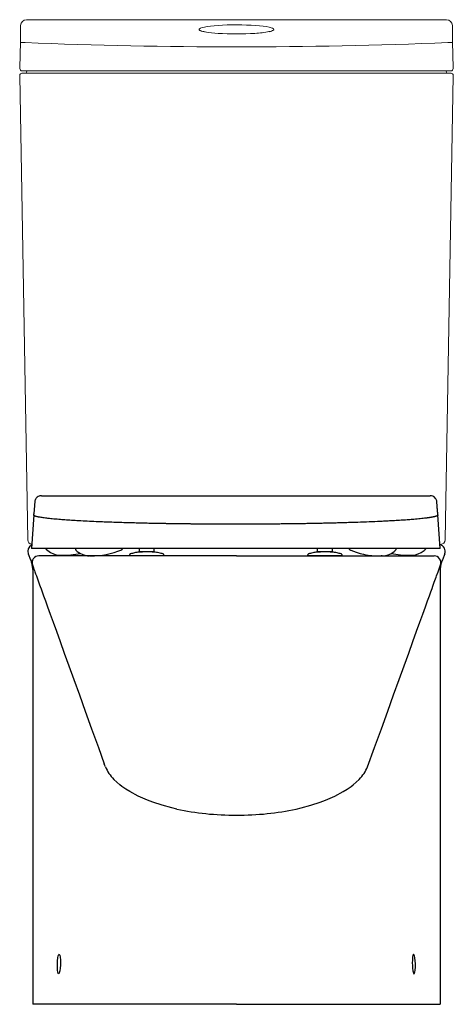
# Model space of a CAD drawing. Header units: millimetres. Extents: x 4328.82 to 4329.197, y 3248.504 to 3249.36.
import ezdxf

# ---------------------------------------------------------------- set-up
doc = ezdxf.new("R2010")
doc.units = ezdxf.units.MM
doc.layers.add('SANINDUSA', color=3, linetype='Continuous')

msp = doc.modelspace()

# ---------------------------------------------------------------- linework, layer by layer
at = {"layer": 'SANINDUSA', "linetype": 'Continuous', "lineweight": 15}
for p, q in [((4329.19129, 3249.35977), (4328.82566, 3249.35977)), ((4328.8204, 3249.33994), (4328.82066, 3249.35486)), ((4329.03792, 3249.34964), (4329.03703, 3249.34941)), ((4329.19629, 3249.35486), (4329.19655, 3249.33994)), ((4328.97993, 3249.34941), (4328.97924, 3249.34958)), ((4329.037, 3249.34941), (4329.0367, 3249.34934)), ((4329.03737, 3249.34943), (4329.03699, 3249.34936)), ((4328.82688, 3248.90744), (4328.81983, 3249.31121)), ((4328.82183, 3249.31324), (4328.82453, 3249.31324)), ((4328.82471, 3249.31524), (4328.82201, 3249.31524)), ((4328.82453, 3249.31324), (4329.19242, 3249.31324)), ((4329.19224, 3249.31524), (4328.82471, 3249.31524)), ((4329.19712, 3249.31121), (4329.19007, 3248.90744)), ((4329.19495, 3249.31524), (4329.19224, 3249.31524)), ((4329.19242, 3249.31324), (4329.19512, 3249.31324)), ((4329.18607, 3248.90351), (4329.18547, 3248.90351))]:
    msp.add_line(p, q, dxfattribs=at)
at = {"layer": 'SANINDUSA'}
for p, q in [((4329.00787, 3248.94584), (4329.1769, 3248.94584)), ((4328.83205, 3248.92904), (4328.83, 3248.89977)), ((4328.83205, 3248.92904), (4328.83211, 3248.9299)), ((4329.18369, 3248.92904), (4329.18362, 3248.9299)), ((4329.18573, 3248.89977), (4329.18369, 3248.92904)), ((4329.18573, 3248.89977), (4328.83, 3248.89977)), ((4328.92407, 3248.8969), (4328.92407, 3248.89977)), ((4328.92468, 3248.8969), (4328.92407, 3248.8969)), ((4328.92487, 3248.8969), (4328.92468, 3248.8969)), ((4328.92507, 3248.8969), (4328.92487, 3248.8969)), ((4328.93567, 3248.8969), (4328.92507, 3248.8969)), ((4328.93426, 3248.89687), (4328.93426, 3248.8969)), ((4328.93586, 3248.8969), (4328.93567, 3248.8969)), ((4328.93605, 3248.8969), (4328.93586, 3248.8969)), ((4328.93667, 3248.8969), (4328.93605, 3248.8969)), ((4328.93667, 3248.89977), (4328.93667, 3248.8969)), ((4329.07907, 3248.8969), (4329.07907, 3248.89977)), ((4329.07968, 3248.8969), (4329.07907, 3248.8969)), ((4329.07987, 3248.8969), (4329.07968, 3248.8969)), ((4329.08007, 3248.8969), (4329.07987, 3248.8969)), ((4329.09067, 3248.8969), (4329.08007, 3248.8969)), ((4329.09086, 3248.8969), (4329.09067, 3248.8969)), ((4329.09105, 3248.8969), (4329.09086, 3248.8969)), ((4329.09167, 3248.8969), (4329.09105, 3248.8969)), ((4329.09167, 3248.89977), (4329.09167, 3248.8969)), ((4329.10716, 3248.89875), (4329.10729, 3248.89869)), ((4329.10729, 3248.89869), (4329.10745, 3248.89862)), ((4328.82735, 3248.89535), (4328.82938, 3248.8901)), ((4328.82938, 3248.8901), (4328.82972, 3248.8892)), ((4328.82972, 3248.8892), (4328.8299, 3248.88872)), ((4329.00848, 3248.89351), (4328.8366, 3248.89351)), ((4328.85484, 3248.89402), (4328.85496, 3248.89402)), ((4328.91537, 3248.89402), (4328.91537, 3248.89351)), ((4328.94537, 3248.89351), (4328.91537, 3248.89351)), ((4328.94537, 3248.89351), (4328.94537, 3248.89402)), ((4329.00848, 3248.89351), (4329.18036, 3248.89351)), ((4329.07037, 3248.89402), (4329.07037, 3248.8935)), ((4329.10037, 3248.89351), (4329.10037, 3248.89402)), ((4329.10037, 3248.8935), (4329.10037, 3248.89351)), ((4329.15975, 3248.89401), (4329.16078, 3248.89402)), ((4329.16078, 3248.89402), (4329.16089, 3248.89402)), ((4329.18723, 3248.8892), (4329.18705, 3248.88872)), ((4329.18758, 3248.8901), (4329.18723, 3248.8892)), ((4329.1896, 3248.89535), (4329.18758, 3248.8901)), ((4328.83117, 3248.88172), (4328.83117, 3248.50351)), ((4329.18578, 3248.88172), (4329.18578, 3248.50351)), ((4328.89395, 3248.71132), (4328.89345, 3248.71269)), ((4328.9071, 3248.69423), (4328.90173, 3248.69915)), ((4329.10985, 3248.69423), (4329.11522, 3248.69915)), ((4328.90873, 3248.69298), (4328.9071, 3248.69423)), ((4328.91207, 3248.69062), (4328.90873, 3248.69298)), ((4328.91555, 3248.68843), (4328.91207, 3248.69062)), ((4329.1014, 3248.68843), (4329.10489, 3248.69062)), ((4329.10489, 3248.69062), (4329.10823, 3248.69298)), ((4329.10823, 3248.69298), (4329.10985, 3248.69423)), ((4328.93568, 3248.6792), (4328.93107, 3248.68092)), ((4328.95661, 3248.67329), (4328.95235, 3248.67428)), ((4329.06035, 3248.67329), (4329.06461, 3248.67428)), ((4329.08127, 3248.6792), (4329.08589, 3248.68092)), ((4328.83129, 3248.50351), (4328.83117, 3248.50351)), ((4329.00848, 3248.50351), (4328.83129, 3248.50351)), ((4329.00848, 3248.50351), (4329.18567, 3248.50351)), ((4329.18567, 3248.50351), (4329.18578, 3248.50351))]:
    msp.add_line(p, q, dxfattribs=at)
at = {"layer": 'SANINDUSA', "linetype": 'Continuous', "lineweight": 15, "flags": 128}
for points in [[(4328.98097, 3249.34915), (4328.9806, 3249.34922), (4328.97958, 3249.34943)], [(4328.97995, 3249.3494), (4328.97985, 3249.34942), (4328.97958, 3249.34943)], [(4328.98125, 3249.34914), (4328.9801, 3249.34937), (4328.97996, 3249.34941)], [(4329.03737, 3249.34943), (4329.03711, 3249.34942), (4329.037, 3249.3494)], [(4328.82001, 3249.31728), (4328.82022, 3249.32972), (4328.8204, 3249.33994)], [(4329.19695, 3249.31728), (4329.19673, 3249.32972), (4329.19655, 3249.33994)]]:
    msp.add_lwpolyline(points, dxfattribs=at)
at = {"layer": 'SANINDUSA', "flags": 128}
for points in [[(4328.84298, 3248.89907), (4328.84307, 3248.899), (4328.84308, 3248.89899), (4328.84309, 3248.89898), (4328.84309, 3248.89898), (4328.84309, 3248.89898), (4328.84309, 3248.89898), (4328.84309, 3248.89898), (4328.84309, 3248.89898), (4328.84672, 3248.8963), (4328.8492, 3248.89514), (4328.85152, 3248.89446), (4328.85358, 3248.89412), (4328.85405, 3248.89408), (4328.85428, 3248.89406), (4328.85431, 3248.89406), (4328.85432, 3248.89406), (4328.85432, 3248.89406), (4328.85432, 3248.89406), (4328.85432, 3248.89406), (4328.85432, 3248.89406), (4328.85435, 3248.89406), (4328.85438, 3248.89406), (4328.85447, 3248.89405), (4328.85463, 3248.89404), (4328.85485, 3248.89402)], [(4329.10745, 3248.89862), (4329.10776, 3248.8985), (4329.10791, 3248.89844), (4329.10798, 3248.89841), (4329.10802, 3248.8984), (4329.10803, 3248.89839), (4329.10804, 3248.89839), (4329.10804, 3248.89839), (4329.10804, 3248.89839), (4329.10804, 3248.89839), (4329.10804, 3248.89839), (4329.10804, 3248.89839), (4329.10804, 3248.89839), (4329.10804, 3248.89839), (4329.10804, 3248.89839), (4329.11245, 3248.89675), (4329.11605, 3248.89566), (4329.11892, 3248.89496), (4329.12111, 3248.89452), (4329.12302, 3248.89421), (4329.12618, 3248.89383), (4329.12844, 3248.89365), (4329.12949, 3248.89359), (4329.13101, 3248.89354), (4329.13194, 3248.89352), (4329.13237, 3248.89351), (4329.13315, 3248.89351), (4329.1334, 3248.89351), (4329.13353, 3248.89351), (4329.13357, 3248.89351), (4329.13358, 3248.89351), (4329.13359, 3248.89351), (4329.1336, 3248.89351), (4329.1336, 3248.89351), (4329.1336, 3248.89351), (4329.1336, 3248.89351), (4329.1336, 3248.89351), (4329.1336, 3248.89351), (4329.1336, 3248.89351), (4329.1336, 3248.89351), (4329.13368, 3248.89351), (4329.134, 3248.89351), (4329.13444, 3248.89351)], [(4329.13524, 3248.89352), (4329.13544, 3248.89353), (4329.13556, 3248.89354), (4329.13562, 3248.89355), (4329.13563, 3248.89355), (4329.13563, 3248.89355), (4329.13563, 3248.89355), (4329.13563, 3248.89355), (4329.13563, 3248.89355), (4329.13563, 3248.89355), (4329.13563, 3248.89355), (4329.13563, 3248.89355), (4329.13563, 3248.89355), (4329.13563, 3248.89355), (4329.13671, 3248.89364), (4329.13962, 3248.89421), (4329.14263, 3248.89537), (4329.14557, 3248.8973), (4329.14631, 3248.89792), (4329.14668, 3248.89825), (4329.14686, 3248.89843), (4329.14691, 3248.89847), (4329.14692, 3248.89848), (4329.14692, 3248.89848), (4329.14692, 3248.89848), (4329.14692, 3248.89848), (4329.14692, 3248.89848), (4329.14692, 3248.89848)], [(4329.16089, 3248.89402), (4329.1611, 3248.89404), (4329.16127, 3248.89405), (4329.16136, 3248.89406), (4329.16139, 3248.89406), (4329.16141, 3248.89406), (4329.16141, 3248.89406), (4329.16142, 3248.89406), (4329.16142, 3248.89406), (4329.16142, 3248.89406), (4329.16142, 3248.89406), (4329.16142, 3248.89406), (4329.16142, 3248.89406), (4329.16142, 3248.89406), (4329.16142, 3248.89406), (4329.16142, 3248.89406), (4329.16422, 3248.89446), (4329.16653, 3248.89514), (4329.16902, 3248.8963), (4329.17162, 3248.89808), (4329.17228, 3248.89865), (4329.17261, 3248.89895), (4329.17263, 3248.89897), (4329.17264, 3248.89898), (4329.17264, 3248.89898), (4329.17264, 3248.89898), (4329.17264, 3248.89898), (4329.17264, 3248.89898), (4329.17264, 3248.89898), (4329.17264, 3248.89898), (4329.17264, 3248.89898), (4329.17266, 3248.899), (4329.17275, 3248.89907)], [(4328.8299, 3248.88872), (4328.82997, 3248.88853), (4328.83097, 3248.88546)], [(4328.83097, 3248.88546), (4328.83113, 3248.88504), (4328.83149, 3248.88407), (4328.83185, 3248.88308), (4328.83222, 3248.88203), (4328.83265, 3248.88084), (4328.83315, 3248.87947), (4328.83371, 3248.87791), (4328.83435, 3248.87615), (4328.83563, 3248.87262), (4328.83717, 3248.86836), (4328.83774, 3248.86676), (4328.83845, 3248.86481), (4328.83943, 3248.8621), (4328.8407, 3248.85859), (4328.84227, 3248.85425), (4328.84415, 3248.84903), (4328.84637, 3248.84292), (4328.84891, 3248.83587), (4328.85181, 3248.82787), (4328.85506, 3248.81889), (4328.85867, 3248.8089), (4328.86265, 3248.79789), (4328.86701, 3248.78583), (4328.87175, 3248.77271), (4328.87689, 3248.75851), (4328.88242, 3248.74321), (4328.88835, 3248.72681), (4328.89345, 3248.71269)], [(4329.12257, 3248.71016), (4329.12861, 3248.72681), (4329.13454, 3248.74321), (4329.14007, 3248.75851), (4329.1452, 3248.77271), (4329.14994, 3248.78583), (4329.1543, 3248.79789), (4329.15829, 3248.8089), (4329.1619, 3248.81889), (4329.16515, 3248.82787), (4329.16804, 3248.83587), (4329.17059, 3248.84292), (4329.1728, 3248.84903), (4329.17469, 3248.85425), (4329.17626, 3248.85859), (4329.17753, 3248.8621), (4329.17861, 3248.8651), (4329.17936, 3248.86717), (4329.18, 3248.86893), (4329.18059, 3248.87058), (4329.18115, 3248.87213), (4329.18167, 3248.87357), (4329.18216, 3248.87491), (4329.18261, 3248.87615), (4329.18388, 3248.87967), (4329.18484, 3248.88234), (4329.18515, 3248.88319), (4329.18545, 3248.88402), (4329.1858, 3248.88499), (4329.18597, 3248.88555)], [(4328.89439, 3248.71016), (4328.89395, 3248.71132), (4328.89395, 3248.71132)], [(4328.93107, 3248.68092), (4328.92292, 3248.68449), (4328.91555, 3248.68843)], [(4329.08589, 3248.68092), (4329.09403, 3248.68449), (4329.1014, 3248.68843)], [(4328.95235, 3248.67428), (4328.9438, 3248.67658), (4328.93568, 3248.6792)], [(4329.06461, 3248.67428), (4329.07315, 3248.67658), (4329.08127, 3248.6792)], [(4328.85264, 3248.53851), (4328.85264, 3248.53863), (4328.85278, 3248.5414), (4328.85306, 3248.54386), (4328.85343, 3248.54574), (4328.85387, 3248.54683), (4328.85432, 3248.54697), (4328.8546, 3248.54641)], [(4328.8546, 3248.54641), (4328.85474, 3248.54614), (4328.85506, 3248.54443), (4328.85525, 3248.54206), (4328.85529, 3248.53932), (4328.85525, 3248.53759), (4328.85505, 3248.53486), (4328.85474, 3248.53255), (4328.85433, 3248.53089), (4328.85417, 3248.5306)], [(4329.16212, 3248.54642), (4329.16198, 3248.54614), (4329.16166, 3248.54443), (4329.16147, 3248.54206), (4329.16143, 3248.53932), (4329.16148, 3248.53759), (4329.16167, 3248.53486), (4329.16199, 3248.53255), (4329.16239, 3248.53089), (4329.16254, 3248.53062)], [(4329.16409, 3248.53851), (4329.16408, 3248.53863), (4329.16394, 3248.5414), (4329.16367, 3248.54386), (4329.16329, 3248.54574), (4329.16285, 3248.54683), (4329.1624, 3248.54697), (4329.16212, 3248.54642)], [(4328.85417, 3248.5306), (4328.85389, 3248.53009), (4328.85344, 3248.53025), (4328.85306, 3248.53137), (4328.85278, 3248.53331), (4328.85264, 3248.53583), (4328.85264, 3248.53851)], [(4329.16254, 3248.53062), (4329.16284, 3248.53009), (4329.16328, 3248.53025), (4329.16366, 3248.53137), (4329.16394, 3248.53331), (4329.16408, 3248.53583), (4329.16409, 3248.53851)]]:
    msp.add_lwpolyline(points, dxfattribs=at)
at = {"layer": 'SANINDUSA', "linetype": 'Continuous', "lineweight": 15}
for centre, radius, start, end in [((4328.82566, 3249.35477), 0.005, 90, 179), ((4329.19129, 3249.35477), 0.005, 1, 90), ((4328.98025, 3249.35529), 0.0058, 238.1341, 260.02942), ((4329.03634, 3249.35641), 0.00696, 283.17955, 299.53664), ((4328.99618, 3249.43301), 0.08522, 259.7249, 267.47227), ((4329.00848, 3249.61045), 0.26307, 266.49995, 273.50005), ((4329.01981, 3249.43994), 0.09219, 272.94044, 280.74181), ((4328.8294, 3249.72794), 0.3881, 268.67152, 269.2702), ((4329.00848, 3253.86826), 4.53214, 267.67296, 272.32704), ((4329.18755, 3249.72794), 0.3881, 270.7298, 271.32848), ((4328.82201, 3249.31724), 0.002, 179, 270), ((4329.19495, 3249.31724), 0.002, 270, 1), ((4328.82183, 3249.31124), 0.002, 90, 181), ((4328.82476, 3249.31424), 0.001, 270, 0), ((4328.82676, 3249.31424), 0.001, 90, 180), ((4329.19019, 3249.31424), 0.001, 0, 90), ((4329.19219, 3249.31424), 0.001, 180, 270), ((4329.19512, 3249.31124), 0.002, 359, 90), ((4328.83088, 3248.90751), 0.004, 181, 261.1369), ((4329.18607, 3248.90751), 0.004, 270, 359)]:
    msp.add_arc(centre, radius, start, end, dxfattribs=at)
at = {"layer": 'SANINDUSA'}
for centre, radius, start, end in [((4328.83295, 3248.89751), 0.006, 117.11825, 201.11364), ((4328.88105, 3248.91111), 0.0176, 225.67589, 268.18175), ((4328.88231, 3248.96187), 0.06837, 269.1477, 292.593), ((4329.184, 3248.89751), 0.006, 338.88636, 75.72164), ((4328.81169, 3248.88184), 0.01947, 10.98472, 20.1018), ((4328.83661, 3248.88751), 0.006, 90.15029, 199.93099), ((4328.85662, 3248.98035), 0.08635, 269.57868, 280.77322), ((4329.15919, 3248.9811), 0.08709, 259.21818, 270.37234), ((4329.18039, 3248.88757), 0.00593, 340.09051, 90.31413), ((4329.2052, 3248.88186), 0.01941, 159.28306, 169.01674), ((4328.81117, 3248.88172), 0.02, 0, 11.03179), ((4329.20578, 3248.88172), 0.02, 168.96282, 180), ((4328.92691, 3248.72389), 0.0353, 202.89139, 224.51371), ((4329.09005, 3248.72389), 0.0353, 315.48629, 337.10861), ((4329.00338, 3248.88705), 0.21882, 257.65677, 264.30167), ((4329.01357, 3248.88705), 0.21882, 275.69833, 282.34323), ((4329.00871, 3248.93622), 0.26827, 264.21178, 269.94941), ((4329.00824, 3248.93622), 0.26827, 270.05059, 275.78822)]:
    msp.add_arc(centre, radius, start, end, dxfattribs=at)
at = {"layer": 'SANINDUSA', "linetype": 'Continuous', "lineweight": 15}
for start_param, end_param in [(2.601194, 3.62389), (0.519052, 2.601194), (5.800887, 6.802238)]:
    msp.add_ellipse((4329.00848, 3249.35129), major_axis=(0.03261, 0), ratio=0.122786, start_param=start_param, end_param=end_param, dxfattribs=at)
at = {"layer": 'SANINDUSA'}
for points, knots in [([(4328.83303, 3248.94137), (4328.83303, 3248.94134), (4328.83302, 3248.94125), (4328.83301, 3248.94111), (4328.833, 3248.94095), (4328.83297, 3248.9406), (4328.83292, 3248.93988), (4328.83284, 3248.93883), (4328.83276, 3248.93766), (4328.83267, 3248.93655), (4328.83259, 3248.93546), (4328.83252, 3248.93467), (4328.83248, 3248.93418), (4328.83247, 3248.93397), (4328.83245, 3248.93379), (4328.83244, 3248.93364), (4328.83243, 3248.93353), (4328.83242, 3248.93342), (4328.83241, 3248.93331), (4328.83237, 3248.93289), (4328.83231, 3248.93216), (4328.83221, 3248.9311), (4328.83215, 3248.93036), (4328.83212, 3248.92995), (4328.83211, 3248.9299)], [0, 0, 0, 0, 0.010034, 0.024859, 0.039635, 0.054362, 0.123126, 0.243205, 0.347477, 0.448974, 0.547696, 0.643644, 0.662165, 0.680579, 0.698886, 0.710571, 0.719451, 0.728279, 0.737054, 0.745776, 0.83281, 0.914238, 0.99006, 1, 1, 1, 1]), ([(4328.83883, 3248.94584), (4328.83808, 3248.94581), (4328.83719, 3248.94563), (4328.83571, 3248.94505), (4328.83439, 3248.94398), (4328.83346, 3248.94266), (4328.83318, 3248.94182), (4328.83303, 3248.94138)], [0, 0, 0, 0, 0.127891, 0.34775, 0.639223, 0.811054, 1, 1, 1, 1]), ([(4328.83883, 3248.94584), (4328.83883, 3248.94584), (4328.83883, 3248.94584), (4328.83884, 3248.94584), (4328.83884, 3248.94584), (4328.83885, 3248.94584), (4328.83888, 3248.94584), (4328.83893, 3248.94584), (4328.83902, 3248.94584), (4328.83922, 3248.94584), (4328.8396, 3248.94584), (4328.84037, 3248.94584), (4328.84191, 3248.94584), (4328.84499, 3248.94584), (4328.85116, 3248.94584), (4328.86348, 3248.94584), (4328.88813, 3248.94584), (4328.90926, 3248.94584), (4328.95152, 3248.94584), (4328.97969, 3248.94584), (4329.00787, 3248.94584)], [0, 0, 0, 0, 0.000031, 0.000031, 0.000061, 0.000122, 0.000244, 0.000488, 0.000977, 0.001953, 0.003906, 0.007812, 0.015625, 0.03125, 0.0625, 0.125, 0.25, 0.5, 0.5, 1, 1, 1, 1]), ([(4329.1827, 3248.94138), (4329.18264, 3248.94181), (4329.18228, 3248.94264), (4329.18141, 3248.94389), (4329.18008, 3248.94503), (4329.17858, 3248.94564), (4329.17754, 3248.94579), (4329.17715, 3248.94583), (4329.1769, 3248.94584)], [0, 0, 0, 0, 0.165552, 0.361587, 0.589337, 0.844559, 0.984637, 1, 1, 1, 1]), ([(4329.18362, 3248.9299), (4329.18362, 3248.92995), (4329.18359, 3248.93036), (4329.18352, 3248.9311), (4329.18343, 3248.93216), (4329.18335, 3248.933), (4329.1833, 3248.93353), (4329.18328, 3248.93376), (4329.18327, 3248.9339), (4329.18326, 3248.93407), (4329.18322, 3248.93458), (4329.18315, 3248.93539), (4329.18306, 3248.93652), (4329.18298, 3248.93763), (4329.18289, 3248.93875), (4329.18281, 3248.93986), (4329.18276, 3248.94062), (4329.18273, 3248.94106), (4329.18272, 3248.94119), (4329.18271, 3248.9413), (4329.1827, 3248.94136), (4329.1827, 3248.94137)], [0, 0, 0, 0, 0.0099402, 0.0857622, 0.1671898, 0.2542236, 0.2899974, 0.2985983, 0.3131913, 0.3278526, 0.342582, 0.4497764, 0.5484268, 0.6498518, 0.7540516, 0.8610261, 0.9574589, 0.9702462, 0.9830702, 0.9959312, 1, 1, 1, 1]), ([(4329.00787, 3248.921), (4329.00745, 3248.921), (4329.0066, 3248.921), (4329.00534, 3248.921), (4329.00408, 3248.92101), (4329.00282, 3248.92101), (4329.00156, 3248.92101), (4329.0003, 3248.92101), (4328.99904, 3248.92101), (4328.99778, 3248.92102), (4328.99652, 3248.92102), (4328.99526, 3248.92102), (4328.994, 3248.92103), (4328.99274, 3248.92103), (4328.99149, 3248.92104), (4328.99023, 3248.92104), (4328.98897, 3248.92105), (4328.98772, 3248.92106), (4328.98646, 3248.92106), (4328.98521, 3248.92107), (4328.98396, 3248.92108), (4328.98271, 3248.92109), (4328.98146, 3248.92109), (4328.98021, 3248.9211), (4328.97896, 3248.92111), (4328.97771, 3248.92112), (4328.97647, 3248.92113), (4328.97522, 3248.92114), (4328.97398, 3248.92115), (4328.97274, 3248.92117), (4328.9715, 3248.92118), (4328.97026, 3248.92119), (4328.96902, 3248.9212), (4328.96778, 3248.92121), (4328.96655, 3248.92123), (4328.96532, 3248.92124), (4328.96409, 3248.92126), (4328.96286, 3248.92127), (4328.96163, 3248.92129), (4328.96041, 3248.9213), (4328.95918, 3248.92132), (4328.95796, 3248.92133), (4328.95674, 3248.92135), (4328.95553, 3248.92137), (4328.95431, 3248.92138), (4328.9531, 3248.9214), (4328.95189, 3248.92142), (4328.95068, 3248.92144), (4328.94948, 3248.92146), (4328.94827, 3248.92148), (4328.94707, 3248.9215), (4328.94587, 3248.92152), (4328.94468, 3248.92154), (4328.94349, 3248.92156), (4328.94076, 3248.92161), (4328.93652, 3248.92169), (4328.93083, 3248.92181), (4328.92521, 3248.92194), (4328.91899, 3248.9221), (4328.91225, 3248.92229), (4328.90508, 3248.92251), (4328.89876, 3248.92273), (4328.89321, 3248.92294), (4328.88722, 3248.92318), (4328.88042, 3248.92349), (4328.87306, 3248.92386), (4328.86644, 3248.92425), (4328.86052, 3248.92464), (4328.85484, 3248.92506), (4328.84937, 3248.92553), (4328.84432, 3248.92605), (4328.84009, 3248.9266), (4328.83744, 3248.92703), (4328.83584, 3248.92735), (4328.83495, 3248.92756), (4328.83418, 3248.92776), (4328.83362, 3248.92794), (4328.83321, 3248.92808), (4328.83293, 3248.9282), (4328.83269, 3248.92832), (4328.83248, 3248.92844), (4328.83232, 3248.92856), (4328.83219, 3248.92868), (4328.8321, 3248.9288), (4328.83205, 3248.92892), (4328.83205, 3248.929), (4328.83205, 3248.92904)], [0, 0, 0, 0, 0.004556, 0.009112, 0.013668, 0.018224, 0.022781, 0.027337, 0.031894, 0.036451, 0.041009, 0.045567, 0.050126, 0.054685, 0.059244, 0.063805, 0.068365, 0.072927, 0.07749, 0.082053, 0.086617, 0.091182, 0.095748, 0.100315, 0.104883, 0.109452, 0.114022, 0.118594, 0.123167, 0.127741, 0.132317, 0.136894, 0.141472, 0.146052, 0.150634, 0.155217, 0.159802, 0.164389, 0.168978, 0.173568, 0.178161, 0.182756, 0.187352, 0.191951, 0.196552, 0.201156, 0.205761, 0.210369, 0.21498, 0.219593, 0.224209, 0.228827, 0.233448, 0.238072, 0.242698, 0.265285, 0.287951, 0.310705, 0.333555, 0.365085, 0.396409, 0.427549, 0.451072, 0.474515, 0.514577, 0.554471, 0.594239, 0.630614, 0.666941, 0.712282, 0.757643, 0.803079, 0.84865, 0.865155, 0.88169, 0.898258, 0.914862, 0.924263, 0.933677, 0.943105, 0.952547, 0.962004, 0.971478, 0.980968, 0.990475, 1, 1, 1, 1]), ([(4329.18369, 3248.92904), (4329.18369, 3248.92902), (4329.18369, 3248.92898), (4329.18368, 3248.92891), (4329.18365, 3248.92885), (4329.18362, 3248.92879), (4329.18358, 3248.92872), (4329.18352, 3248.92866), (4329.18346, 3248.9286), (4329.18339, 3248.92854), (4329.1833, 3248.92848), (4329.1832, 3248.92841), (4329.1831, 3248.92835), (4329.18298, 3248.92829), (4329.18286, 3248.92823), (4329.18272, 3248.92817), (4329.18257, 3248.92811), (4329.18241, 3248.92805), (4329.18225, 3248.92798), (4329.18207, 3248.92792), (4329.18188, 3248.92786), (4329.18168, 3248.9278), (4329.18147, 3248.92774), (4329.18125, 3248.92768), (4329.18103, 3248.92762), (4329.18079, 3248.92756), (4329.18054, 3248.9275), (4329.18028, 3248.92744), (4329.18001, 3248.92738), (4329.17973, 3248.92732), (4329.17944, 3248.92726), (4329.17915, 3248.9272), (4329.17884, 3248.92714), (4329.17852, 3248.92709), (4329.17819, 3248.92703), (4329.17786, 3248.92697), (4329.17751, 3248.92691), (4329.17715, 3248.92685), (4329.17678, 3248.92679), (4329.17641, 3248.92673), (4329.17602, 3248.92667), (4329.17563, 3248.92662), (4329.17522, 3248.92656), (4329.17481, 3248.9265), (4329.17438, 3248.92644), (4329.17395, 3248.92638), (4329.17351, 3248.92633), (4329.1725, 3248.9262), (4329.17083, 3248.926), (4329.16837, 3248.92574), (4329.16571, 3248.92548), (4329.16237, 3248.92519), (4329.15822, 3248.92485), (4329.15311, 3248.92449), (4329.14758, 3248.92415), (4329.14202, 3248.92383), (4329.13651, 3248.92355), (4329.12993, 3248.92324), (4329.12163, 3248.9229), (4329.1131, 3248.92259), (4329.10598, 3248.92237), (4329.10164, 3248.92224), (4329.09838, 3248.92215), (4329.09624, 3248.92209), (4329.09408, 3248.92203), (4329.09191, 3248.92198), (4329.08972, 3248.92192), (4329.08753, 3248.92187), (4329.08532, 3248.92182), (4329.08309, 3248.92177), (4329.08086, 3248.92173), (4329.07862, 3248.92168), (4329.07636, 3248.92164), (4329.0741, 3248.92159), (4329.07182, 3248.92155), (4329.06953, 3248.92151), (4329.06724, 3248.92147), (4329.06494, 3248.92144), (4329.06262, 3248.9214), (4329.0603, 3248.92137), (4329.05797, 3248.92134), (4329.05564, 3248.9213), (4329.05329, 3248.92128), (4329.05094, 3248.92125), (4329.04858, 3248.92122), (4329.04622, 3248.9212), (4329.04385, 3248.92117), (4329.04148, 3248.92115), (4329.0391, 3248.92113), (4329.03671, 3248.92111), (4329.03433, 3248.92109), (4329.03193, 3248.92108), (4329.02954, 3248.92106), (4329.02714, 3248.92105), (4329.02473, 3248.92104), (4329.02233, 3248.92103), (4329.01992, 3248.92102), (4329.01751, 3248.92102), (4329.0151, 3248.92101), (4329.01269, 3248.92101), (4329.01028, 3248.921), (4329.00867, 3248.921), (4329.00787, 3248.921)], [0, 0, 0, 0, 0.004957, 0.009909, 0.014856, 0.019798, 0.024735, 0.029668, 0.034597, 0.039521, 0.044441, 0.049356, 0.054268, 0.059176, 0.064079, 0.068979, 0.073876, 0.078769, 0.083658, 0.088544, 0.093426, 0.098306, 0.103182, 0.108055, 0.112925, 0.117793, 0.122657, 0.127519, 0.132378, 0.137234, 0.142088, 0.14694, 0.151789, 0.156636, 0.16148, 0.166323, 0.171163, 0.176002, 0.180839, 0.185674, 0.190507, 0.195339, 0.200169, 0.204998, 0.209826, 0.214652, 0.219477, 0.224301, 0.246978, 0.269636, 0.292284, 0.314929, 0.348933, 0.382965, 0.417048, 0.451204, 0.478919, 0.506711, 0.553507, 0.600633, 0.624076, 0.647629, 0.65659, 0.665569, 0.674552, 0.68352, 0.692472, 0.70141, 0.710333, 0.719243, 0.728139, 0.737023, 0.745895, 0.754755, 0.763604, 0.772443, 0.781272, 0.790092, 0.798902, 0.807704, 0.816498, 0.825284, 0.834062, 0.842834, 0.8516, 0.860359, 0.869113, 0.877862, 0.886606, 0.895345, 0.904081, 0.912812, 0.921541, 0.930266, 0.938989, 0.947709, 0.956427, 0.965144, 0.973859, 0.982573, 0.991287, 1, 1, 1, 1]), ([(4328.84258, 3248.89977), (4328.8426, 3248.8997), (4328.84265, 3248.89952), (4328.8428, 3248.89926), (4328.84295, 3248.8991), (4328.84298, 3248.89907)], [0, 0, 0, 0, 0.2585022, 0.6290089, 1, 1, 1, 1]), ([(4328.86825, 3248.89977), (4328.86825, 3248.89974), (4328.86825, 3248.89971), (4328.86826, 3248.89968), (4328.86826, 3248.89958), (4328.86828, 3248.89936), (4328.86838, 3248.89905), (4328.86853, 3248.89876), (4328.86868, 3248.8986), (4328.86875, 3248.89852)], [-0.069253, -0.069253, -0.069253, -0.069253, 0, 0, 0, 0.250206, 0.500061, 0.7499, 1, 1, 1, 1]), ([(4328.90858, 3248.89875), (4328.90867, 3248.8988), (4328.90885, 3248.89889), (4328.90905, 3248.89912), (4328.90919, 3248.89938), (4328.90921, 3248.89958), (4328.90922, 3248.89968), (4328.90923, 3248.89971), (4328.90923, 3248.89974), (4328.90923, 3248.89977)], [0, 0, 0, 0, 0.247532, 0.49725, 0.748689, 1, 1, 1, 1.082625, 1.082625, 1.082625, 1.082625]), ([(4328.92354, 3248.89673), (4328.92228, 3248.89654), (4328.91978, 3248.89616), (4328.91732, 3248.8955), (4328.91627, 3248.89522)], [0, 0, 0, 0, 0.4999434, 1, 1, 1, 1]), ([(4328.92958, 3248.8969), (4328.9289, 3248.89689), (4328.92778, 3248.89688), (4328.9263, 3248.89684), (4328.9251, 3248.89681), (4328.92403, 3248.89678), (4328.92371, 3248.89675), (4328.92354, 3248.89673)], [0, 0, 0, 0, 0.230305, 0.384133, 0.562756, 0.765916, 1, 1, 1, 1]), ([(4328.94446, 3248.89522), (4328.94349, 3248.89548), (4328.94122, 3248.89611), (4328.93706, 3248.89677), (4328.93675, 3248.89677), (4328.93581, 3248.89683), (4328.93488, 3248.89686), (4328.93396, 3248.89688), (4328.93333, 3248.89689), (4328.93304, 3248.8969)], [0, 0, 0, 0, 0.2691611, 0.5382612, 0.6621456, 0.7677242, 0.8583772, 0.9360368, 1, 1, 1, 1]), ([(4329.07854, 3248.89673), (4329.07728, 3248.89654), (4329.07478, 3248.89616), (4329.07233, 3248.8955), (4329.07127, 3248.89522)], [0, 0, 0, 0, 0.499943, 1, 1, 1, 1]), ([(4329.08464, 3248.8969), (4329.08395, 3248.89689), (4329.0828, 3248.89687), (4329.08129, 3248.89684), (4329.08009, 3248.89681), (4329.07903, 3248.89678), (4329.07871, 3248.89675), (4329.07854, 3248.89673)], [0, 0, 0, 0, 0.236524, 0.38925, 0.566513, 0.768003, 1, 1, 1, 1]), ([(4329.09946, 3248.89522), (4329.09849, 3248.89548), (4329.09622, 3248.89611), (4329.09207, 3248.89677), (4329.09175, 3248.89677), (4329.09081, 3248.89683), (4329.08987, 3248.89686), (4329.08893, 3248.89689), (4329.08826, 3248.8969), (4329.08793, 3248.8969)], [0, 0, 0, 0, 0.267096, 0.534132, 0.657098, 0.76182, 0.85168, 0.928624, 1, 1, 1, 1]), ([(4329.1065, 3248.89977), (4329.1065, 3248.89974), (4329.10651, 3248.89971), (4329.10651, 3248.89968), (4329.10652, 3248.89958), (4329.10654, 3248.89938), (4329.10668, 3248.89912), (4329.10689, 3248.89889), (4329.10707, 3248.8988), (4329.10716, 3248.89875)], [-0.082625, -0.082625, -0.082625, -0.082625, 0, 0, 0, 0.251311, 0.50275, 0.752468, 1, 1, 1, 1]), ([(4329.14692, 3248.89848), (4329.14705, 3248.8986), (4329.1472, 3248.89876), (4329.14735, 3248.89905), (4329.14745, 3248.89936), (4329.14747, 3248.89958), (4329.14748, 3248.89968), (4329.14748, 3248.89971), (4329.14748, 3248.89974), (4329.14748, 3248.89977)], [0, 0, 0, 0, 0.2501, 0.499939, 0.749794, 1, 1, 1, 1.069253, 1.069253, 1.069253, 1.069253]), ([(4329.17268, 3248.89902), (4329.17271, 3248.89902), (4329.17274, 3248.89902), (4329.17271, 3248.89902), (4329.17271, 3248.89902)], [0, 0, 0, 0, 0.9972534, 1, 1, 1, 1]), ([(4329.17271, 3248.89902), (4329.17279, 3248.8991), (4329.17294, 3248.89926), (4329.17309, 3248.89952), (4329.17313, 3248.8997), (4329.17316, 3248.89977)], [0, 0, 0, 0, 0.3709911, 0.7414978, 1, 1, 1, 1]), ([(4328.91627, 3248.89522), (4328.91615, 3248.89517), (4328.91589, 3248.89507), (4328.9156, 3248.89478), (4328.9154, 3248.89442), (4328.91538, 3248.89415), (4328.91537, 3248.89402)], [0, 0, 0, 0, 0.250002, 0.500002, 0.750002, 1, 1, 1, 1]), ([(4328.94537, 3248.89402), (4328.94535, 3248.89415), (4328.94533, 3248.89442), (4328.94513, 3248.89478), (4328.94484, 3248.89507), (4328.94458, 3248.89517), (4328.94446, 3248.89522)], [0, 0, 0, 0, 0.249996, 0.499995, 0.749996, 1, 1, 1, 1]), ([(4329.07127, 3248.89522), (4329.07115, 3248.89517), (4329.07089, 3248.89507), (4329.0706, 3248.89478), (4329.07041, 3248.89444), (4329.07039, 3248.8942), (4329.07037, 3248.89402)], [0, 0, 0, 0, 0.2609127, 0.521822, 0.7827295, 1, 1, 1, 1]), ([(4329.10037, 3248.8935), (4329.10037, 3248.8935), (4329.09879, 3248.8935), (4329.09316, 3248.8935), (4329.08934, 3248.8935), (4329.08139, 3248.8935), (4329.07757, 3248.8935), (4329.07195, 3248.8935), (4329.07037, 3248.8935), (4329.07037, 3248.8935)], [0, 0, 0, 0, 0.25, 0.25, 0.5, 0.5, 0.75, 0.75, 1, 1, 1, 1]), ([(4329.10037, 3248.89402), (4329.10035, 3248.89415), (4329.10033, 3248.89442), (4329.10013, 3248.89478), (4329.09984, 3248.89507), (4329.09958, 3248.89517), (4329.09946, 3248.89522)], [0, 0, 0, 0, 0.249998, 0.499998, 0.749998, 1, 1, 1, 1]), ([(4329.13524, 3248.89352), (4329.13502, 3248.89351), (4329.13486, 3248.89351), (4329.13469, 3248.89351), (4329.13462, 3248.89351), (4329.13458, 3248.89351), (4329.13457, 3248.89351), (4329.13456, 3248.89351), (4329.13455, 3248.89351), (4329.13455, 3248.89351), (4329.13444, 3248.89351)], [0, 0, 0, 0, 0.5, 0.75, 0.875, 0.9375, 0.96875, 0.984375, 0.984375, 1, 1, 1, 1])]:
    msp.add_open_spline(points, degree=3, knots=knots, dxfattribs=at)
for points in [[(4328.85496, 3248.89402), (4328.85508, 3248.89401), (4328.85521, 3248.89401), (4328.85598, 3248.89401)], [(4328.88129, 3248.89351), (4328.88104, 3248.89351), (4328.88083, 3248.89351), (4328.88049, 3248.89352)]]:
    msp.add_open_spline(points, degree=3, dxfattribs=at)

doc.saveas('drawing.dxf')
